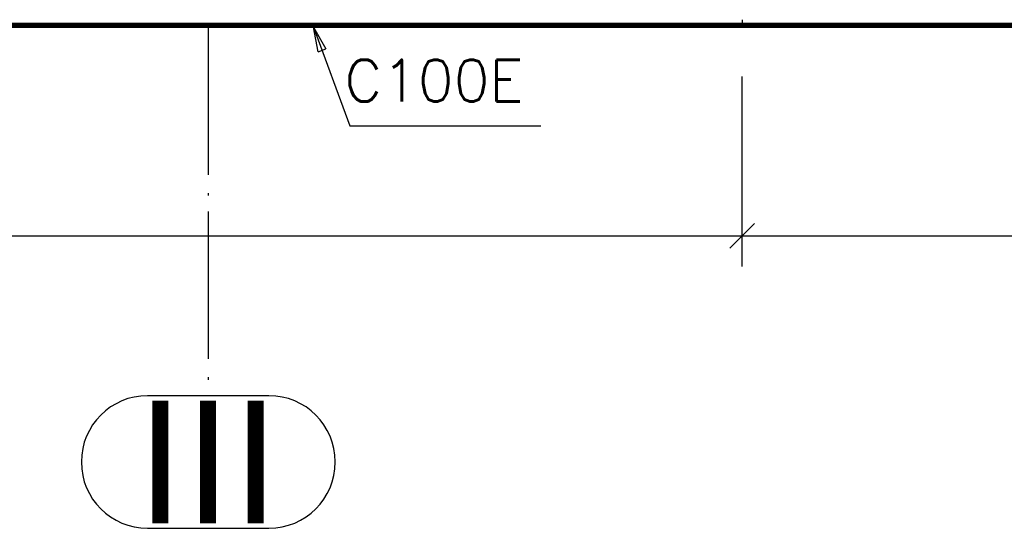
# Paper-space layout '450x700' of a CAD drawing. Header units: millimetres. Extents: x 0 to 420, y 0 to 695.
# Tile 17 of 86: x 228 to 268, y 231 to 252. Entities that reach past the tile are written whole.
import ezdxf

# ---------------------------------------------------------------- set-up
doc = ezdxf.new("R2010")
doc.units = ezdxf.units.MM
doc.linetypes.add('ACAD_ISO04W100', pattern=[30, 24, -3, 0, -3])
doc.layers.get('0').update_dxf_attribs({"linetype": 'CONTINUOUS'})
doc.layers.add('AS_DIM_ON', color=7, linetype='CONTINUOUS')
doc.layers.add('AS_Siatki', color=72, linetype='CONTINUOUS')
doc.styles.add('Arial', font='arial.ttf')
doc.styles.add('Simplex.shx', font='simplex.shx', dxfattribs={"height": 2})

psp = doc.layouts.new('450x700')

# ---------------------------------------------------------------- linework, layer by layer
at = {"linetype": 'Continuous', "ltscale": 0.25}
for p, q in [((146.759, 252.023), (257.759, 252.023)), ((146.759, 251.971), (257.759, 251.971)), ((146.759, 251.911), (257.759, 251.911)), ((257.759, 252.163), (257.759, 252.064)), ((257.759, 252.064), (257.759, 252.023)), ((257.759, 252.023), (360.009, 252.023)), ((257.759, 252.023), (257.759, 251.971)), ((257.759, 251.971), (360.009, 251.971)), ((257.759, 251.971), (257.759, 251.954)), ((257.759, 251.954), (257.759, 251.911)), ((257.759, 251.911), (360.009, 251.911)), ((257.759, 251.911), (257.759, 251.852)), ((146.759, 251.852), (257.759, 251.852)), ((257.759, 251.852), (360.009, 251.852))]:
    psp.add_line(p, q, dxfattribs=at)
at = {"color": 20, "linetype": 'ACAD_ISO04W100', "ltscale": 0.25}
for p, q in [((236.009, 251.852), (236.009, 244.352)), ((236.009, 244.352), (236.009, 244.353)), ((236.009, 244.353), (236.009, 236.853)), ((236.009, 232.001), (236.009, 232.001))]:
    psp.add_line(p, q, dxfattribs=at)
at = {"color": 0, "linetype": 'ByBlock', "lineweight": -2}
for p, q in [((240.483, 250.856), (240.292, 251.852)), ((240.292, 251.852), (240.796, 250.972)), ((240.483, 250.856), (240.796, 250.972))]:
    psp.add_line(p, q, dxfattribs=at)
at = {"color": 20, "linetype": 'Continuous', "ltscale": 0.25}
for p, q in [((238.481, 236.853), (233.538, 236.853)), ((233.538, 231.453), (238.481, 231.453))]:
    psp.add_line(p, q, dxfattribs=at)
at = {"color": 7}
psp.add_lwpolyline([(240.292, 251.852), (241.78, 247.835), (249.551, 247.835)], dxfattribs=at)
at = {"color": 20, "linetype": 'Continuous', "ltscale": 0.25}
for centre, start, end in [((233.538, 234.153), 90, 270), ((238.481, 234.153), 270, 90)]:
    psp.add_arc(centre, 2.7, start, end, dxfattribs=at)
at = {"layer": 'AS_DIM_ON', "color": 8}
for p, q in [((257.759, 242.109), (257.759, 249.852)), ((146.759, 243.359), (257.759, 243.359)), ((257.759, 243.359), (361.009, 243.359))]:
    psp.add_line(p, q, dxfattribs=at)
at = {"layer": 'AS_DIM_ON', "color": 8, "linetype": 'ByBlock', "lineweight": -2}
for p, q in [((257.259, 242.859), (258.259, 243.859)), ((258.259, 243.859), (257.259, 242.859))]:
    psp.add_line(p, q, dxfattribs=at)

# ---------------------------------------------------------------- texts
at = {"color": 7, "style": 'Simplex.shx'}
psp.add_text('C100E', height=1.7, dxfattribs=at).set_placement((241.562, 248.835))
at = {"layer": 'AS_Siatki', "color": 20, "style": 'Arial'}
psp.add_text('III', height=5, dxfattribs=at).set_placement((233.086, 231.653))

doc.saveas('drawing.dxf')
